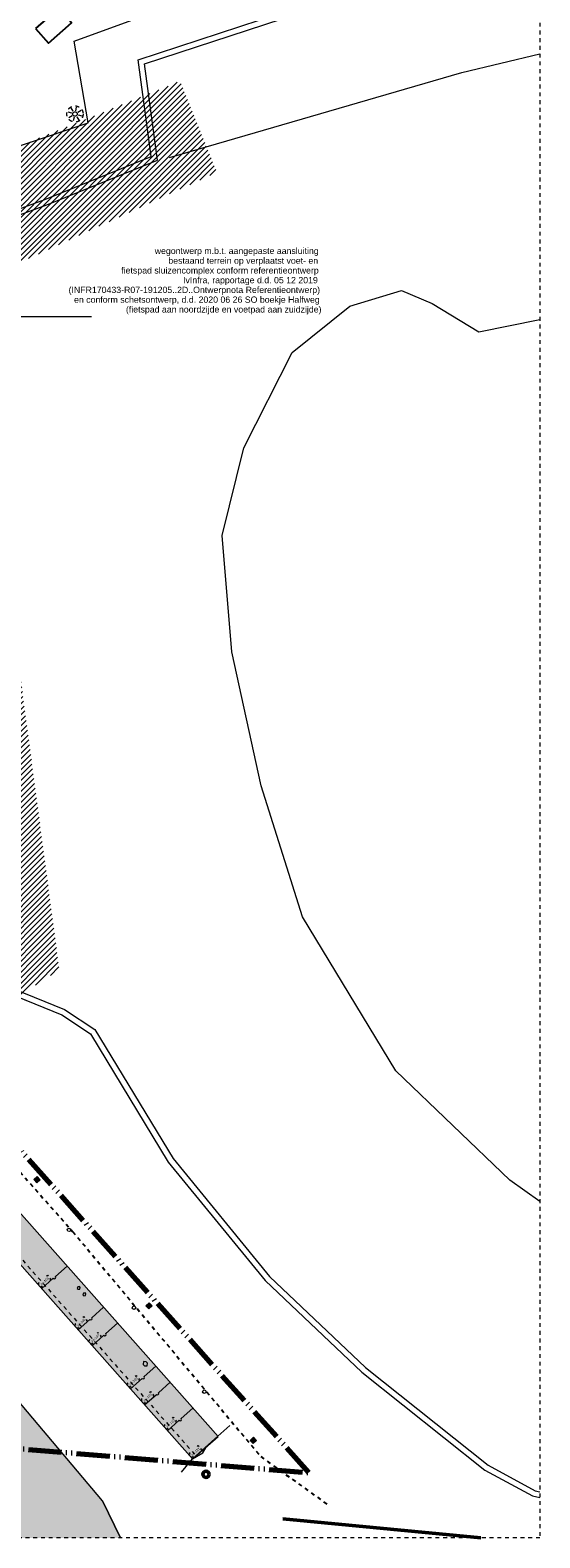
# Model space of a CAD drawing. Extents: x -294884 to 286267, y 0 to 1429765.
# Tile 42 of 178: x 49218 to 62400, y 171258 to 210217. Entities that reach past the tile are written whole.
import ezdxf

# ---------------------------------------------------------------- set-up
doc = ezdxf.new("R2010")
doc.units = 0
doc.header["$MEASUREMENT"] = 0
doc.linetypes.add('DASHED', pattern=[200, 100, -100])
doc.linetypes.add('DIVIDE', pattern=[1250, 862.5, -112.5, 25, -112.5, 25, -112.5])
for name, color, linetype in [('A-0070-SYMBOOL', 1, 'Continuous'), ('A-0306--', 1, 'Continuous'), ('A-0307-TEKST', 7, 'Continuous'), ('A-1100-TXT+MT-SO', 7, 'Continuous')]:
    doc.layers.add(name, color=color, linetype=linetype)

# ---------------------------------------------------------------- blocks, each defined once
blk = doc.blocks.new('M-NIEUW_10')
at = {"linetype": 'Continuous', "lineweight": 13}
h = blk.add_hatch(dxfattribs=at)
h.set_pattern_fill('arcering', color=1, style=0, pattern_type=0)
h.set_pattern_definition([(45, (0, 0), (-70.71068, 70.71068), [])])
h.paths.add_polyline_path([(158560, 117088.8), (159511.1, 114734.2), (154213.7, 112308.8), (153870, 105918.8), (154650, 100048.8), (155436.6, 94128.8), (152580, 92298.8), (146160, 100378.8), (145262.2, 101508.8), (147028, 112430.6)], flags=0)
at = {"linetype": 'Continuous', "lineweight": 5}
for color, points in [(111, [(96571.6, 79449), (96573.8, 79454.1), (96870, 80930), (97430, 83720), (98207.2, 85670), (98553.8, 86302.7), (99163.4, 87415.6), (99158.3, 88979.2), (99073.8, 91156.6), (98983.3, 95444.3), (99747.8, 98796.4), (100268.9, 99311.3), (100292.9, 99913.7), (100152.9, 99925.4), (100186.6, 100629.8), (100023.9, 100660.3), (100046.9, 100930.2), (100217.1, 100930.8), (100363.3, 102409.8), (100396.2, 102838.8), (106673.1, 102293.1), (106495.9, 100434), (106671, 100417.3), (106646.4, 100158.5), (106471.2, 100175.2), (106396.2, 99388.9), (106222, 99405.4), (106160.3, 98758.4), (110403, 94140.9), (111148.3, 93351.1), (115305, 88949.1), (118428.5, 85645), (123841.9, 89331.8), (127969.5, 92415.4), (133034, 96875.1), (137080, 100558.8), (137202.5, 100558.8), (137225, 100680.2), (137957.2, 104640.2), (143520.3, 103599.8), (142785, 99623.1), (142900.7, 99504.7), (143187.8, 98967.1), (144017.3, 97911.4), (144805.9, 96648.6), (146279.8, 95337.4), (147251.8, 93958.9), (147952.2, 92568.1), (149458.8, 90639.6), (151183.5, 89307.6), (152305.6, 88051.7), (153096.8, 85556.7), (154105.8, 83304), (156557.1, 80403.3), (157019.4, 79449)]), (8, [(144582.9, 97610.5), (143314.1, 98909.7), (143780.4, 99365.2), (144225.3, 99278.1), (144688.6, 98839.8), (145227.2, 98210.2), (159541.3, 82071.4), (158883, 81487.5)]), (254, [(154781.1, 88708.5), (154865.5, 88786.5), (154943.6, 88702.1), (154859.2, 88624)]), (254, [(157675.4, 85447.2), (157759.8, 85525.3), (157837.9, 85440.9), (157753.5, 85362.8)]), (254, [(160371.9, 81968.3), (160456.3, 82046.4), (160534.4, 81962), (160450, 81883.9)])]:
    blk.add_hatch(color=color, dxfattribs=at).paths.add_polyline_path(points, flags=0)
at = {"color": 7, "linetype": 'DASHED', "lineweight": 0}
blk.add_lwpolyline([(43065, 79449), (43065, 152599), (167865, 152599), (167865, 79449)], close=True, dxfattribs=at)
at = {"color": 1, "linetype": 'DIVIDE', "lineweight": 70}
blk.add_lwpolyline([(46390.7, 100305.9), (50442.1, 98721.3), (72392.4, 92637.8), (77830.2, 91130.7), (78466.9, 91281.4), (118511.6, 84729.6), (161894.4, 81134.1), (145295.8, 99667.1), (151034, 122576.9), (157878.9, 128459.7), (160422, 139922.3), (159403.2, 149352.2), (99198.7, 139182.7), (99843.2, 135366.9), (56711.1, 132050.5), (56814.7, 113020.6)], close=True, dxfattribs=at)
at = {"color": 11, "linetype": 'Continuous', "lineweight": 9}
for points in [[(156187.1, 116008.8), (155817.8, 118124.8), (158453.4, 119083), (161466.1, 120094.8), (166252.3, 121365.4), (167865, 121741.4)], [(152874.2, 113074.7), (155112.9, 113893.2), (157979, 115050), (157639, 117534.8), (161199.6, 118704.1), (164282.6, 119407.7), (167865, 120225.1)], [(146836.9, 112815.9), (148284.4, 113058.9), (149637.4, 113821.6), (156187, 116008.8)], [(167865, 88138.9), (167087.1, 88688.7), (164138.3, 91518.9), (161723.3, 95492.6), (160657.9, 98882.2), (159900.8, 102342.2), (159652.2, 105350.7), (160205.2, 107617.7), (161460.4, 110077.3), (162954.2, 111277.7), (164289.6, 111679.7), (165080.5, 111341.2), (166285.1, 110610.6), (167865, 110929.7)], [(152540, 108093.5), (152666.3, 107010.1), (152663.2, 106606.9), (152482.3, 106288.7), (151704.6, 105816), (151368.3, 105406.5), (151344.8, 103519.9), (151890.8, 100984.8), (153065.4, 96401.7), (153720.2, 93846.7), (155571.4, 93099.5), (156354.7, 92580.8), (158380.2, 89248.1), (160875.8, 86201), (163358.7, 83848.3), (166528.7, 81328.1), (167747.3, 80664.5), (167865, 80638.2)], [(156557.1, 80403.4), (154105.8, 83304), (153096.8, 85556.6), (152305.6, 88051.7), (151183.5, 89307.6), (149458.8, 90639.6), (147952.2, 92568.1), (147251.8, 93958.9), (146279.8, 95337.4), (144805.9, 96648.6), (144017.3, 97911.4), (143187.8, 98967.1), (142900.7, 99504.6)]]:
    blk.add_lwpolyline(points, dxfattribs=at)
at = {"color": 8, "linetype": 'Continuous', "lineweight": 5}
for points in [[(152822.3, 113216.6), (155058.7, 114034.2), (157813.4, 115146), (157472.4, 117639.1), (161159.2, 118849.8), (164249, 119554.9), (167865, 120380)], [(158287.3, 115120.4), (165846.6, 117315.7), (167865, 117794)], [(155759.5, 116261), (155662.3, 116284.7)], [(155769.5, 116196.7), (155684, 116144.8)], [(155798, 116313.5), (155746, 116398.9)], [(155821.9, 116158.2), (155798.2, 116061.1)], [(155862.3, 116323.4), (155886, 116420.6)], [(155886.2, 116168.2), (155938.2, 116082.7)], [(155914.8, 116285), (156000.2, 116336.9)], [(155924.7, 116220.7), (156021.9, 116197)], [(151644.7, 105914.6), (151244.1, 105455), (151193.5, 103504.7), (151743.8, 100950.1), (152919.1, 96364.2), (153593, 93735.3), (155500.8, 92965.2), (156243.2, 92473.6), (158256.7, 89160.6), (160764.9, 86097.9), (163259.6, 83734.2), (166444.9, 81201.8), (167675.1, 80531.9), (167865, 80488.1)], [(154781.1, 88708.5), (154943.6, 88702.1)], [(154859.2, 88624), (154865.5, 88786.5)], [(157675.4, 85447.2), (157837.9, 85440.9)], [(157753.5, 85362.8), (157759.8, 85525.3)], [(160371.9, 81968.3), (160534.4, 81962)], [(160450, 81883.9), (160456.3, 82046.4)]]:
    blk.add_lwpolyline(points, dxfattribs=at)
at = {"color": 5, "linetype": 'Continuous', "lineweight": 25}
blk.add_lwpolyline([(154825.8, 118448.1), (155156, 118072.5), (155756.8, 118600.7), (155426.7, 118976.2)], close=True, dxfattribs=at)
at = {"color": 111, "linetype": 'Continuous', "lineweight": 13}
blk.add_lwpolyline([(157019.4, 79449), (156557.1, 80403.3), (154105.8, 83304), (153096.8, 85556.7), (152305.6, 88051.7), (151183.5, 89307.6), (149458.8, 90639.6), (147952.2, 92568.1), (147251.8, 93958.9), (146279.8, 95337.4), (144805.9, 96648.6), (144017.3, 97911.4), (143187.8, 98967.1), (142900.7, 99504.7), (142785, 99623.1), (143520.3, 103599.8), (137957.2, 104640.2), (137225, 100680.2), (137202.5, 100558.8), (137080, 100558.8), (133034, 96875.1), (127969.5, 92415.4)], dxfattribs=at)
at = {"color": 5, "linetype": 'DASHED', "lineweight": 25}
blk.add_lwpolyline([(143423.6, 100706.9), (143952, 100578), (144507.6, 100263.4), (145220.3, 99295), (145755.1, 98670.2), (147710.3, 96385.8), (149948.1, 93942.6), (153488.5, 89950.8), (155781.4, 87365.6), (160648.7, 81547.2), (162413.8, 80279.6)], dxfattribs=at)
at = {"color": 8, "linetype": 'Continuous', "lineweight": 13}
blk.add_lwpolyline([(158883, 81487.5), (159541.3, 82071.4), (145227.2, 98210.2), (144688.6, 98839.8), (144225.3, 99278.1), (143780.4, 99365.2), (143314.1, 98909.7), (144582.9, 97610.5)], close=True, dxfattribs=at)
at = {"color": 1, "linetype": 'DASHED', "lineweight": 13}
blk.add_lwpolyline([(143399.9, 98993.5), (144670.8, 97692.3), (158972.8, 81567.1)], dxfattribs=at)
at = {"color": 7, "linetype": 'Continuous', "lineweight": 18}
for points in [[(144225.3, 99278.1), (144688.6, 98839.8), (145227.3, 98210.2), (159541.4, 82071.4)], [(143314, 98909.7), (144582.9, 97610.5), (158883, 81487.5)], [(158600, 81150), (158881.2, 81488.3), (159150, 81650), (159250, 81815.4), (159539.9, 82072.6), (159851.2, 82348.8)]]:
    blk.add_lwpolyline(points, dxfattribs=at)
at = {"color": 254, "linetype": 'Continuous', "lineweight": 13}
for points in [[(154859.2, 88624), (154943.6, 88702.1), (154865.5, 88786.5), (154781.1, 88708.5)], [(157753.5, 85362.8), (157837.9, 85440.9), (157759.8, 85525.3), (157675.4, 85447.2)], [(160450, 81883.9), (160534.4, 81962), (160456.3, 82046.4), (160371.9, 81968.3)]]:
    blk.add_lwpolyline(points, close=True, dxfattribs=at)
at = {"color": 1, "linetype": 'Continuous', "lineweight": 13}
for points in [[(154859.2, 88624), (154943.6, 88702.1), (154865.5, 88786.5), (154781.1, 88708.5)], [(155978.3, 85920.8), (155958.4, 85943.2), (155913.8, 85937), (155902.3, 85893.4), (155922.2, 85871), (155966.8, 85877.2)], [(156124.3, 85756.2), (156104.4, 85778.6), (156059.8, 85772.4), (156048.3, 85728.8), (156068.2, 85706.4), (156112.8, 85712.6)], [(157753.5, 85362.8), (157837.9, 85440.9), (157759.8, 85525.3), (157675.4, 85447.2)], [(157717, 83960.8), (157683.8, 83998.2), (157613.2, 84002.4), (157609, 83931.9), (157642.2, 83894.5), (157712.8, 83890.2)], [(160450, 81883.9), (160534.4, 81962), (160456.3, 82046.4), (160371.9, 81968.3)]]:
    blk.add_lwpolyline(points, close=True, dxfattribs=at)
for points in [[(154979.5, 85887.3), (155282.7, 86156.3, 0.9993421), (155335.1, 86202.7), (155638.3, 86471.6)], [(155925.1, 84821.2), (156228.2, 85090.2, 0.9993421), (156280.6, 85136.6), (156583.8, 85405.5)], [(156286.8, 84413.5), (156589.9, 84682.5, 0.9993421), (156642.3, 84728.9), (156945.5, 84997.8)], [(157275.4, 83298.8), (157578.6, 83567.7, 0.9993421), (157631, 83614.2), (157934.2, 83883.1)], [(157643.7, 82883.6), (157946.8, 83152.5, 0.9993421), (157999.2, 83199), (158302.4, 83467.9)], [(158234.2, 82217.7), (158537.4, 82486.7, 0.9993421), (158589.8, 82533.1), (158892.9, 82802)]]:
    blk.add_lwpolyline(points, format="xyb", dxfattribs=at)
for points in [[(158881.2, 81488.3), (159539.9, 82072.6)], [(156557.1, 80403.4), (157019.4, 79449)]]:
    blk.add_lwpolyline(points, dxfattribs=at)
at = {"color": 92, "linetype": 'Continuous', "lineweight": 50}
blk.add_lwpolyline([(161215.5, 79941.9), (166341.7, 79449)], dxfattribs=at)
at = {"color": 1, "linetype": 'DASHED', "lineweight": 13}
blk.add_circle((155842.1, 116240.8), 210, dxfattribs=at)
at = {"color": 7, "linetype": 'Continuous', "lineweight": 18}
blk.add_circle((155842.1, 116240.8), 60, dxfattribs=at)
at = {"color": 1, "linetype": 'Continuous', "lineweight": 13}
for centre in [(155689, 87405.9), (157370.7, 85395.7), (159186.9, 83224.5)]:
    blk.add_circle(centre, 45, dxfattribs=at)
at = {"color": 92, "linetype": 'Continuous', "lineweight": 50}
blk.add_circle((159232.9, 81091.9), 80, dxfattribs=at)
at = {"layer": 'A-0070-SYMBOOL', "color": 1, "linetype": 'Continuous', "lineweight": 13}
blk.add_lwpolyline([(153150, 111008.8), (156020, 111008.8), (156270, 111008.8)], dxfattribs=at)
at = {"layer": 'A-0306--', "color": 1, "linetype": 'Continuous', "lineweight": 13}
for points in [[(155105.3, 86212.8), (155127.7, 86232.7), (155147.6, 86210.2)], [(155191.5, 86115.5), (155214, 86135.4), (155194.1, 86157.9)], [(154915.8, 86044.6), (154893.3, 86024.7), (154913.2, 86002.3)], [(155002, 85947.4), (154979.6, 85927.5), (154959.7, 85949.9)], [(155861.3, 84978.5), (155838.8, 84958.6), (155858.8, 84936.2)], [(156050.8, 85146.7), (156073.2, 85166.6), (156093.2, 85144.1)], [(156137.1, 85049.4), (156159.5, 85069.3), (156139.6, 85091.8)], [(155947.6, 84881.3), (155925.1, 84861.4), (155905.2, 84883.8)], [(156222.9, 84570.8), (156200.5, 84550.9), (156220.4, 84528.5)], [(156412.5, 84738.9), (156434.9, 84758.9), (156454.8, 84736.4)], [(156498.8, 84641.7), (156521.2, 84661.6), (156501.3, 84684)], [(156309.2, 84473.6), (156286.8, 84453.7), (156266.9, 84476.1)], [(157211.6, 83456.1), (157189.2, 83436.2), (157209.1, 83413.7)], [(157401.1, 83624.2), (157423.6, 83644.1), (157443.5, 83621.7)], [(157487.4, 83527), (157509.8, 83546.9), (157489.9, 83569.3)], [(157297.9, 83358.8), (157275.5, 83338.9), (157255.5, 83361.4)], [(157579.9, 83040.9), (157557.5, 83021), (157577.4, 82998.5)], [(157769.4, 83209), (157791.9, 83228.9), (157811.8, 83206.5)], [(157855.7, 83111.8), (157878.1, 83131.7), (157858.2, 83154.1)], [(157666.2, 82943.6), (157643.8, 82923.7), (157623.8, 82946.2)], [(158170.4, 82375), (158148, 82355.1), (158167.9, 82332.7)], [(158256.7, 82277.8), (158234.3, 82257.9), (158214.4, 82280.3)], [(158360, 82543.2), (158382.4, 82563.1), (158402.3, 82540.6)], [(158446.2, 82445.9), (158468.7, 82465.8), (158448.8, 82488.3)], [(159008.9, 81812.9), (159031.5, 81832.7), (159051.2, 81810.1)], [(158818.4, 81646), (158795.8, 81626.2), (158815.6, 81603.7)], [(158904, 81548.2), (158881.5, 81528.4), (158861.7, 81551)], [(159094.6, 81715.2), (159117.2, 81734.9), (159097.4, 81757.5)]]:
    blk.add_lwpolyline(points, dxfattribs=at)
at = {"layer": 'A-0307-TEKST', "color": 7, "linetype": 'Continuous', "char_height": 63, "attachment_point": 7, "line_spacing_factor": 1.333333}
for s, insert, rotation in [('{\\fArial|b0|i0|c12|p0;zo-105}', (154978.2, 85966.4), 41.57703), ('{\\fArial|b0|i0|c12|p0;zo-106}', (155923.8, 84900.3), 41.57703), ('{\\fArial|b0|i0|c12|p0;zo-107}', (156285.5, 84492.6), 41.57786), ('{\\fArial|b0|i0|c12|p0;zo-108}', (157274.1, 83377.8), 41.57858), ('{\\fArial|b0|i0|c12|p0;zo-109}', (157642.4, 82962.6), 41.57666), ('{\\fArial|b0|i0|c12|p0;zo-110}', (158233, 82296.8), 41.57768), ('{\\fArial|b0|i0|c12|p0;zo-111}', (158880.4, 81567.4), 41.22422)]:
    blk.add_mtext(s, dxfattribs=dict(at, insert=insert, rotation=rotation))
at = {"layer": 'A-1100-TXT+MT-SO', "color": 7, "linetype": 'Continuous', "char_height": 162, "attachment_point": 7, "line_spacing_factor": 0.933333}
for s, insert in [('{\\fArial|b0|i0|c12|p0;wegontwerp m.b.t. aangepaste aansluiting }', (157905.2, 112574.4)), ('{\\fArial|b0|i0|c12|p0;fietspad sluizencomplex conform referentieontwerp }', (157038.9, 112070.4)), ('{\\fArial|b0|i0|c12|p0;bestaand terrein op verplaatst voet- en }', (158256.6, 112322.4)), ('{\\fArial|b0|i0|c12|p0;IvInfra, rapportage d.d. 05 12 2019 }', (158637.8, 111818.4)), ('{\\fArial|b0|i0|c12|p0;(INFR170433-R07-191205..2D..Ontwerpnota Referentieontwerp) }', (155677.7, 111566.4)), ('{\\fArial|b0|i0|c12|p0;en conform schetsontwerp, d.d. 2020 06 26 SO boekje Halfweg }', (155818.8, 111314.4)), ('{\\fArial|b0|i0|c12|p0;(fietspad aan noordzijde en voetpad aan zuidzijde)}', (157160.2, 111062.4))]:
    blk.add_mtext(s, dxfattribs=dict(at, insert=insert))

msp = doc.modelspace()

# ---------------------------------------------------------------- block references
msp.add_blockref('M-NIEUW_10', (-105465, 91809))

doc.saveas('drawing.dxf')
